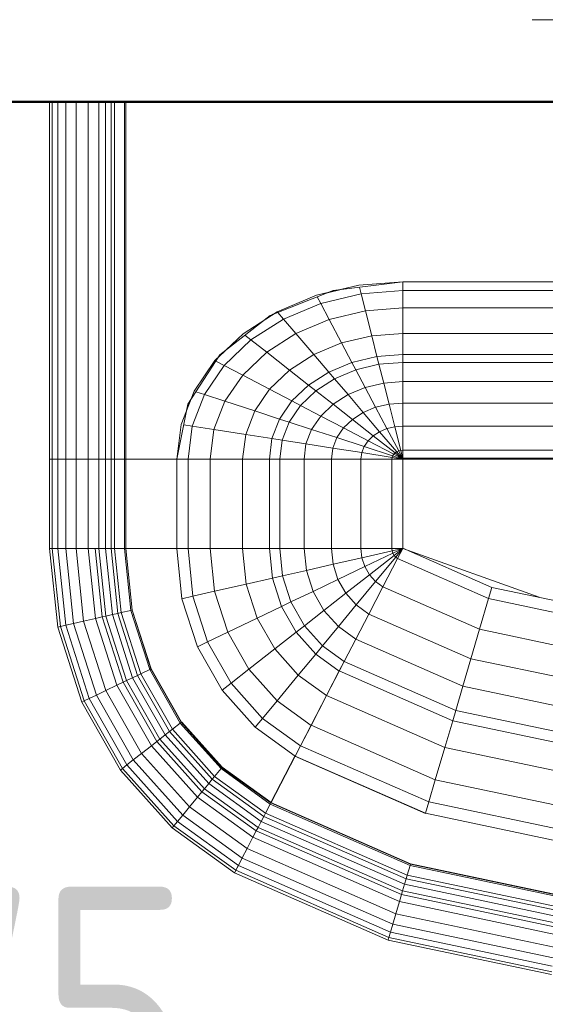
# Model space of a CAD drawing. Header units: millimetres. Extents: x -704 to 18014, y 1231 to 56345.
# Tile 13 of 60: x 7777 to 8046, y 42113 to 42618. Entities that reach past the tile are written whole.
import ezdxf

# ---------------------------------------------------------------- set-up
doc = ezdxf.new("R2010")
doc.units = ezdxf.units.MM
doc.linetypes.add('ADSK_Осевая', pattern=[700, 500, -100, 0, -100])
for name, color, linetype, lineweight in [('A-____-____-DIMS', 211, 'Continuous', 9), ('A-____-____-DIMS-50', 211, 'Continuous', 9), ('A-WALL-____-MCUT', 113, 'Continuous', 50), ('A-WALL-____-OTLN', 113, 'Continuous', 20), ('M-EQPM-____-OTLN', 50, 'Continuous', 20), ('P-PIPE-____-CNTR', 3, 'ADSK_Осевая', 20)]:
    doc.layers.add(name, color=color, linetype=linetype, lineweight=lineweight)
doc.styles.add('GOST Common_1', font='GOST_Common.ttf', dxfattribs={"width": 0.9, "height": 125})
doc.dimstyles.new('ADSK_Основной_2_5_мм', dxfattribs={"dimscale": 304.8, "dimtxt": 0.412449, "dimasz": 0.328084, "dimexe": 0.246063, "dimexo": 0.000807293, "dimgap": 0.049213, "dimtad": 1, "dimdec": 0, "dimlfac": 304.8, "dimdsep": 46, "dimtxsty": 'GOST Common_1', "dimblk1": 'OBLIQUE', "dimblk2": 'OBLIQUE', "dimsah": 1, "dimcen": 0.09, "dimdle": 0.246063, "dimazin": 2, "dimtfac": 1, "dimtdec": 4, "dimtix": 1, "dimtmove": 0, "dimatfit": 3, "dimfxl": 1, "dimtvp": 1, "dimtolj": 1, "dimtzin": 0, "dimlwd": 20, "dimlwe": 20, "dimarcsym": 2})

# ---------------------------------------------------------------- blocks, each defined once
blk = doc.blocks.new('Прямая форма - 83 new-612000-В_Этаж 03_Канализация')
at = {"layer": 'A-WALL-____-MCUT', "color": 9}
blk.add_line((300, -200), (1750, -200), dxfattribs=at)
blk = doc.blocks.new('Прямая форма - SW - 005-612001-В_Этаж 03_Канализация')
blk.add_blockref('Прямая форма - 83 new-612000-В_Этаж 03_Канализация', (0, 0))
blk = doc.blocks.new('Прямая форма - 83 new-608916-В_Этаж 03_Канализация')
at = {"layer": 'M-EQPM-____-OTLN', "color": 253}
for p, q in [((-299.99, 0), (-299.99, -183.27)), ((-291.73, 0), (-291.73, -183.27)), ((-271.3, 0), (-271.3, -183.27)), ((-268.48, 0), (-268.48, -183.27)), ((-266.64, 0), (-266.64, -183.27)), ((-261.6, 0), (-261.6, -183.27)), ((-260.87, -183.24), (-260.87, 0)), ((-298.6, 0), (-298.6, -183.27)), ((-295.82, 0), (-295.82, -183.27)), ((-286.45, 0), (-286.45, -183.27)), ((-280.15, 0), (-280.15, -183.27)), ((-274.68, 0), (-274.68, -183.27)), ((-260.84, 0), (-260.84, -183.27)), ((-163.2, -99.24), (-141.45, -94.07)), ((-118.83, -92.28), (-154.66, -96.74)), ((-141.45, -94.07), (-118.83, -92.32)), ((-141.2, -95.06), (-140.32, -98.51)), ((-21.4, -92.28), (-118.83, -92.28)), ((-118.83, -92.32), (-21.39, -92.32)), ((-118.83, -96.84), (-118.83, -92.32)), ((-118.83, -92.32), (-118.83, -96.84)), ((-154.66, -96.74), (-186.98, -109.66)), ((-183.25, -107.65), (-163.2, -99.24)), ((-162.8, -99.99), (-160.99, -103.42)), ((-140.32, -98.51), (-160.99, -103.42)), ((-150.5, -96.22), (-157.58, -97.91)), ((-118.83, -96.84), (-140.32, -98.51)), ((-140.32, -98.51), (-138.11, -107.25)), ((-21.06, -96.84), (-118.83, -96.84)), ((-118.83, -105.76), (-118.83, -96.84)), ((-118.83, -96.84), (-118.83, -105.76)), ((-160.99, -103.42), (-180.04, -111.41)), ((-160.99, -103.42), (-156.64, -111.66)), ((-118.83, -105.76), (-138.11, -107.25)), ((-18.71, -105.76), (-118.83, -105.76)), ((-118.83, -118.79), (-118.83, -105.76)), ((-118.83, -105.76), (-118.83, -118.79)), ((-186.98, -109.66), (-212.64, -129.78)), ((-200.82, -118.96), (-183.25, -107.65)), ((-185.36, -109.01), (-189.8, -111.86)), ((-182.92, -108.03), (-180.04, -111.41)), ((-138.11, -107.25), (-156.64, -111.66)), ((-138.11, -107.25), (-134.86, -120.03)), ((-180.04, -111.41), (-196.74, -122.16)), ((-180.04, -111.41), (-173.73, -118.82)), ((-156.64, -111.66), (-173.73, -118.82)), ((-156.64, -111.66), (-150.29, -123.7)), ((-215.24, -132.74), (-200.82, -118.96)), ((-199.83, -119.73), (-196.74, -122.16)), ((-173.73, -118.82), (-188.7, -128.46)), ((-173.73, -118.82), (-164.5, -129.66)), ((-134.86, -120.03), (-150.29, -123.7)), ((-118.83, -118.79), (-134.86, -120.03)), ((-134.86, -120.03), (-132.18, -130.59)), ((-16.37, -118.79), (-118.83, -118.79)), ((-118.83, -129.56), (-118.83, -118.79)), ((-118.83, -118.79), (-118.83, -129.56)), ((-196.74, -122.16), (-210.44, -135.26)), ((-196.74, -122.16), (-188.7, -128.46)), ((-150.29, -123.7), (-164.5, -129.66)), ((-150.29, -123.7), (-145.03, -133.65)), ((-212.64, -129.78), (-229.11, -155.13)), ((-209.86, -127.6), (-213.45, -131.03)), ((-188.7, -128.46), (-200.99, -140.21)), ((-188.7, -128.46), (-176.96, -137.68)), ((-164.5, -129.66), (-176.96, -137.68)), ((-164.5, -129.66), (-156.87, -138.61)), ((-132.18, -130.59), (-145.03, -133.65)), ((-118.83, -129.56), (-132.18, -130.59)), ((-132.18, -130.59), (-131.15, -134.66)), ((-15, -129.56), (-118.83, -129.56)), ((-118.83, -133.71), (-118.83, -129.56)), ((-118.83, -129.56), (-118.83, -133.71)), ((-225.96, -148.47), (-215.24, -132.74)), ((-210.44, -135.26), (-220.62, -150.2)), ((-214.73, -133.01), (-210.44, -135.26)), ((-210.44, -135.26), (-200.99, -140.21)), ((-145.03, -133.65), (-156.87, -138.61)), ((-145.03, -133.65), (-143.01, -137.48)), ((-131.15, -134.66), (-143.01, -137.48)), ((-118.83, -133.71), (-131.15, -134.66)), ((-131.15, -134.66), (-128.72, -144.27)), ((-14.47, -133.71), (-118.83, -133.71)), ((-118.83, -143.5), (-118.83, -133.71)), ((-118.83, -133.71), (-118.83, -143.5)), ((-200.99, -140.21), (-210.13, -153.61)), ((-200.99, -140.21), (-187.18, -147.45)), ((-176.96, -137.68), (-187.18, -147.45)), ((-176.96, -137.68), (-167.24, -145.29)), ((-156.87, -138.61), (-167.24, -145.29)), ((-156.87, -138.61), (-153.93, -142.06)), ((-143.01, -137.48), (-153.93, -142.06)), ((-143.01, -137.48), (-138.23, -146.53)), ((-167.24, -145.29), (-175.76, -153.43)), ((-167.24, -145.29), (-163.51, -148.22)), ((-153.93, -142.06), (-163.51, -148.22)), ((-153.93, -142.06), (-146.99, -150.2)), ((-128.72, -144.27), (-138.23, -146.53)), ((-118.83, -143.5), (-128.72, -144.27)), ((-128.72, -144.27), (-125.98, -155.06)), ((-13.23, -143.5), (-118.83, -143.5)), ((-118.83, -154.51), (-118.83, -143.5)), ((-118.83, -143.5), (-118.83, -154.51)), ((-232.55, -165.53), (-225.96, -148.47)), ((-220.62, -150.2), (-226.89, -166.41)), ((-224.98, -148.78), (-220.62, -150.2)), ((-220.62, -150.2), (-210.13, -153.61)), ((-187.18, -147.45), (-194.78, -158.6)), ((-187.18, -147.45), (-175.76, -153.43)), ((-163.51, -148.22), (-171.37, -155.74)), ((-163.51, -148.22), (-154.68, -155.15)), ((-146.99, -150.2), (-154.68, -155.15)), ((-138.23, -146.53), (-146.99, -150.2)), ((-146.99, -150.2), (-139.2, -159.35)), ((-138.23, -146.53), (-132.86, -156.7)), ((-229.11, -155.13), (-234.78, -183.24)), ((-227.69, -152.95), (-229.73, -158.23)), ((-210.13, -153.61), (-215.75, -168.15)), ((-210.13, -153.61), (-194.78, -158.6)), ((-175.76, -153.43), (-182.09, -162.72)), ((-171.37, -155.74), (-177.21, -164.3)), ((-175.76, -153.43), (-171.37, -155.74)), ((-171.37, -155.74), (-160.98, -161.18)), ((-154.68, -155.15), (-160.98, -161.18)), ((-154.68, -155.15), (-144.76, -162.93)), ((-125.98, -155.06), (-132.86, -156.7)), ((-118.83, -154.51), (-125.98, -155.06)), ((-125.98, -155.06), (-123.03, -166.71)), ((-11.83, -154.51), (-118.83, -154.51)), ((-118.83, -166.38), (-118.83, -154.51)), ((-118.83, -154.51), (-118.83, -166.38)), ((-194.78, -158.6), (-199.45, -170.69)), ((-194.78, -158.6), (-182.09, -162.72)), ((-160.98, -161.18), (-165.67, -168.05)), ((-160.98, -161.18), (-149.32, -167.29)), ((-139.2, -159.35), (-144.76, -162.93)), ((-132.86, -156.7), (-139.2, -159.35)), ((-139.2, -159.35), (-130.79, -169.23)), ((-132.86, -156.7), (-127.07, -167.67)), ((-234.78, -183.27), (-232.55, -165.53)), ((-231.25, -165.73), (-226.89, -166.41)), ((-226.89, -166.41), (-229.01, -183.27)), ((-226.89, -166.41), (-215.75, -168.15)), ((-182.09, -162.72), (-185.98, -172.79)), ((-182.09, -162.72), (-177.21, -164.3)), ((-177.21, -164.3), (-180.8, -173.6)), ((-177.21, -164.3), (-165.67, -168.05)), ((-144.76, -162.93), (-149.32, -167.29)), ((-144.76, -162.93), (-134.05, -171.33)), ((-123.03, -166.71), (-127.07, -167.67)), ((-118.83, -166.38), (-123.03, -166.71)), ((-123.03, -166.71), (-119.94, -178.86)), ((-9.11, -166.38), (-118.83, -166.38)), ((-118.83, -178.78), (-118.83, -166.38)), ((-118.83, -166.38), (-118.83, -178.78)), ((-215.75, -168.15), (-217.65, -183.27)), ((-215.75, -168.15), (-199.45, -170.69)), ((-199.45, -170.69), (-201.03, -183.27)), ((-199.45, -170.69), (-185.98, -172.79)), ((-165.67, -168.05), (-168.55, -175.51)), ((-165.67, -168.05), (-152.71, -172.26)), ((-149.32, -167.29), (-152.71, -172.26)), ((-149.32, -167.29), (-136.73, -173.89)), ((-134.05, -171.33), (-136.73, -173.89)), ((-130.79, -169.23), (-134.05, -171.33)), ((-134.05, -171.33), (-122.88, -180.09)), ((-127.07, -167.67), (-130.79, -169.23)), ((-130.79, -169.23), (-122.01, -179.53)), ((-127.07, -167.67), (-121.02, -179.12)), ((-185.98, -172.79), (-187.3, -183.27)), ((-185.98, -172.79), (-180.8, -173.6)), ((-180.8, -173.6), (-182.02, -183.27)), ((-180.8, -173.6), (-168.55, -175.51)), ((-168.55, -175.51), (-169.53, -183.27)), ((-168.55, -175.51), (-154.8, -177.66)), ((-152.71, -172.26), (-154.8, -177.66)), ((-152.71, -172.26), (-138.72, -176.81)), ((-138.72, -176.81), (-139.94, -179.98)), ((-136.73, -173.89), (-138.72, -176.81)), ((-138.72, -176.81), (-124.12, -181.55)), ((-136.73, -173.89), (-123.59, -180.77)), ((-154.8, -177.66), (-155.5, -183.27)), ((-154.8, -177.66), (-139.94, -179.98)), ((-139.94, -179.98), (-140.36, -183.27)), ((-139.94, -179.98), (-124.45, -182.4)), ((-124.12, -181.55), (-124.45, -182.4)), ((-123.59, -180.77), (-124.12, -181.55)), ((-124.12, -181.55), (-118.83, -183.27)), ((-122.88, -180.09), (-123.59, -180.77)), ((-123.59, -180.77), (-118.83, -183.27)), ((-122.01, -179.53), (-122.88, -180.09)), ((-122.88, -180.09), (-118.83, -183.27)), ((-121.02, -179.12), (-122.01, -179.53)), ((-122.01, -179.53), (-118.83, -183.27)), ((-119.94, -178.86), (-121.02, -179.12)), ((-121.02, -179.12), (-118.83, -183.27)), ((-118.83, -178.78), (-119.94, -178.86)), ((-119.94, -178.86), (-118.83, -183.27)), ((118.83, -178.78), (-118.83, -178.78)), ((-118.83, -182.73), (-118.83, -178.78)), ((-118.83, -178.78), (-118.83, -182.73)), ((-298.6, -183.27), (-299.99, -183.27)), ((-299.99, -183.27), (-299.99, -229.09)), ((-299.99, -183.27), (-298.6, -183.27)), ((-295.82, -183.27), (-298.6, -183.27)), ((-298.6, -183.27), (-298.6, -229.09)), ((-298.6, -183.27), (-295.82, -183.27)), ((-291.73, -183.27), (-295.82, -183.27)), ((-295.82, -183.27), (-295.82, -229.09)), ((-295.82, -183.27), (-291.73, -183.27)), ((-286.45, -183.27), (-291.73, -183.27)), ((-291.73, -183.27), (-291.73, -229.09)), ((-291.73, -183.27), (-286.45, -183.27)), ((-280.15, -183.27), (-286.45, -183.27)), ((-286.45, -183.27), (-286.45, -229.09)), ((-286.45, -183.27), (-280.15, -183.27)), ((-276.59, -183.27), (-280.15, -183.27)), ((-280.15, -183.27), (-280.15, -229.09)), ((-280.15, -183.27), (-276.59, -183.27)), ((-274.68, -183.27), (-276.59, -183.27)), ((-276.59, -183.27), (-274.68, -183.27)), ((-271.3, -183.27), (-274.68, -183.27)), ((-274.68, -183.27), (-274.68, -229.09)), ((-274.68, -183.27), (-271.3, -183.27)), ((-268.48, -183.27), (-271.3, -183.27)), ((-271.3, -183.27), (-271.3, -229.09)), ((-271.3, -183.27), (-268.48, -183.27)), ((-266.64, -183.27), (-268.48, -183.27)), ((-268.48, -183.27), (-268.48, -229.09)), ((-268.48, -183.27), (-266.64, -183.27)), ((-261.6, -183.27), (-266.64, -183.27)), ((-266.64, -183.27), (-266.64, -229.09)), ((-266.64, -183.27), (-261.6, -183.27)), ((-260.87, -183.27), (-261.6, -183.27)), ((-261.6, -183.27), (-261.6, -229.09)), ((-261.6, -183.27), (-260.87, -183.27)), ((-234.78, -183.24), (-260.84, -183.24)), ((-260.84, -183.27), (-260.84, -229.09)), ((-260.84, -183.27), (-234.78, -183.27)), ((-234.78, -183.27), (-234.78, -229.09)), ((-234.78, -183.27), (-229.01, -183.27)), ((-229.01, -183.27), (-234.78, -183.27)), ((-229.01, -183.27), (-229.01, -229.09)), ((-229.01, -183.27), (-217.65, -183.27)), ((-217.65, -183.27), (-229.01, -183.27)), ((-217.65, -183.27), (-217.65, -229.09)), ((-217.65, -183.27), (-201.03, -183.27)), ((-201.03, -183.27), (-217.65, -183.27)), ((-201.03, -183.27), (-201.03, -229.09)), ((-201.03, -183.27), (-187.3, -183.27)), ((-187.3, -183.27), (-201.03, -183.27)), ((-187.3, -183.27), (-187.3, -229.09)), ((-187.3, -183.27), (-182.02, -183.27)), ((-182.02, -183.27), (-187.3, -183.27)), ((-182.02, -183.27), (-182.02, -229.09)), ((-182.02, -183.27), (-169.53, -183.27)), ((-169.53, -183.27), (-182.02, -183.27)), ((-169.53, -183.27), (-169.53, -229.09)), ((-169.53, -183.27), (-155.5, -183.27)), ((-155.5, -183.27), (-169.53, -183.27)), ((-155.5, -183.27), (-155.5, -229.09)), ((-155.5, -183.27), (-140.36, -183.27)), ((-140.36, -183.27), (-155.5, -183.27)), ((-140.36, -183.27), (-140.36, -229.09)), ((-140.36, -183.27), (-124.56, -183.27)), ((-124.56, -183.27), (-140.36, -183.27)), ((-124.45, -182.4), (-124.56, -183.27)), ((-124.56, -183.27), (-124.56, -229.09)), ((-124.56, -183.27), (-118.83, -183.27)), ((-118.83, -183.27), (-124.56, -183.27)), ((-124.45, -182.4), (-118.83, -183.27)), ((-118.83, -182.73), (-5.2, -182.73)), ((-118.83, -183.27), (-118.83, -229.07)), ((-7.32, -183.27), (-118.83, -183.27)), ((-118.83, -229.07), (-118.83, -183.27)), ((-298.6, -229.09), (-299.99, -229.09)), ((-299.99, -229.09), (-295.83, -269.46)), ((-299.99, -229.09), (-298.6, -229.09)), ((-299.99, -229.09), (-295.83, -269.46)), ((-295.82, -229.09), (-298.6, -229.09)), ((-298.6, -229.09), (-294.47, -269.15)), ((-298.6, -229.09), (-295.82, -229.09)), ((-298.6, -229.09), (-294.47, -269.15)), ((-291.73, -229.09), (-295.82, -229.09)), ((-295.82, -229.09), (-291.75, -268.53)), ((-295.82, -229.09), (-291.73, -229.09)), ((-295.82, -229.09), (-291.75, -268.53)), ((-286.45, -229.09), (-291.73, -229.09)), ((-291.73, -229.09), (-287.76, -267.61)), ((-291.73, -229.09), (-286.45, -229.09)), ((-291.73, -229.09), (-287.76, -267.61)), ((-280.15, -229.09), (-286.45, -229.09)), ((-286.45, -229.09), (-282.6, -266.44)), ((-286.45, -229.09), (-280.15, -229.09)), ((-286.45, -229.09), (-282.6, -266.44)), ((-276.59, -229.09), (-280.15, -229.09)), ((-280.15, -229.09), (-276.45, -265.04)), ((-280.15, -229.09), (-276.59, -229.09)), ((-280.15, -229.09), (-276.45, -265.04)), ((-274.68, -229.09), (-276.59, -229.09)), ((-276.59, -229.09), (-272.96, -264.24)), ((-276.59, -229.09), (-274.68, -229.09)), ((-276.59, -229.09), (-272.96, -264.24)), ((-271.3, -229.09), (-274.68, -229.09)), ((-274.68, -229.09), (-271.1, -263.82)), ((-274.68, -229.09), (-271.3, -229.09)), ((-274.68, -229.09), (-271.1, -263.82)), ((-268.48, -229.09), (-271.3, -229.09)), ((-271.3, -229.09), (-267.8, -263.06)), ((-271.3, -229.09), (-268.48, -229.09)), ((-271.3, -229.09), (-267.8, -263.06)), ((-266.64, -229.09), (-268.48, -229.09)), ((-268.48, -229.09), (-265.04, -262.43)), ((-268.48, -229.09), (-266.64, -229.09)), ((-268.48, -229.09), (-265.04, -262.43)), ((-261.6, -229.09), (-266.64, -229.09)), ((-266.64, -229.09), (-263.25, -262.03)), ((-266.64, -229.09), (-261.6, -229.09)), ((-266.64, -229.09), (-263.25, -262.03)), ((-261.6, -229.09), (-258.32, -260.9)), ((-261.6, -229.09), (-260.97, -229.09)), ((-261.6, -229.09), (-258.32, -260.9)), ((-260.97, -229.09), (-257.71, -260.76)), ((-260.97, -229.09), (-260.84, -229.09)), ((-260.97, -229.09), (-257.71, -260.76)), ((-234.78, -229.09), (-260.84, -229.09)), ((-260.71, -229.09), (-260.84, -229.09)), ((-257.58, -260.73), (-260.84, -229.09)), ((-260.84, -229.09), (-257.58, -260.73)), ((-234.91, -229.09), (-260.71, -229.09)), ((-234.91, -229.09), (-234.78, -229.09)), ((-229.01, -229.09), (-234.78, -229.09)), ((-234.78, -229.09), (-229.01, -229.09)), ((-234.78, -229.09), (-232.12, -254.93)), ((-232.12, -254.93), (-234.78, -229.09)), ((-217.65, -229.09), (-229.01, -229.09)), ((-229.01, -229.09), (-226.48, -253.64)), ((-229.01, -229.09), (-217.65, -229.09)), ((-229.01, -229.09), (-226.48, -253.64)), ((-201.03, -229.09), (-217.65, -229.09)), ((-217.65, -229.09), (-215.38, -251.11)), ((-217.65, -229.09), (-201.03, -229.09)), ((-217.65, -229.09), (-215.38, -251.11)), ((-187.3, -229.09), (-201.03, -229.09)), ((-201.03, -229.09), (-199.15, -247.41)), ((-201.03, -229.09), (-187.3, -229.09)), ((-201.03, -229.09), (-199.15, -247.41)), ((-182.02, -229.09), (-187.3, -229.09)), ((-187.3, -229.09), (-185.73, -244.35)), ((-187.3, -229.09), (-182.02, -229.09)), ((-187.3, -229.09), (-185.73, -244.35)), ((-169.53, -229.09), (-182.02, -229.09)), ((-182.02, -229.09), (-180.56, -243.17)), ((-182.02, -229.09), (-169.53, -229.09)), ((-182.02, -229.09), (-180.56, -243.17)), ((-155.5, -229.09), (-169.53, -229.09)), ((-169.53, -229.09), (-168.36, -240.39)), ((-169.53, -229.09), (-155.5, -229.09)), ((-169.53, -229.09), (-168.36, -240.39)), ((-140.36, -229.09), (-155.5, -229.09)), ((-155.5, -229.09), (-154.66, -237.26)), ((-155.5, -229.09), (-140.36, -229.09)), ((-155.5, -229.09), (-154.66, -237.26)), ((-124.56, -229.09), (-140.36, -229.09)), ((-140.36, -229.09), (-139.86, -233.89)), ((-140.36, -229.09), (-124.56, -229.09)), ((-140.36, -229.09), (-139.86, -233.89)), ((-139.86, -233.89), (-124.43, -230.37)), ((-139.86, -233.89), (-124.43, -230.37)), ((-138.4, -238.46), (-124.04, -231.59)), ((-138.4, -238.46), (-124.04, -231.59)), ((-118.83, -229.09), (-124.56, -229.09)), ((-118.83, -229.09), (-124.56, -229.09)), ((-124.56, -229.09), (-124.43, -230.37)), ((-124.56, -229.09), (-124.43, -230.37)), ((-118.83, -229.09), (-124.43, -230.37)), ((-118.83, -229.09), (-124.43, -230.37)), ((-124.43, -230.37), (-124.04, -231.59)), ((-124.43, -230.37), (-124.04, -231.59)), ((-118.83, -229.09), (-124.04, -231.59)), ((-118.83, -229.09), (-124.04, -231.59)), ((-124.04, -231.59), (-123.41, -232.69)), ((-124.04, -231.59), (-123.41, -232.69)), ((-118.83, -229.09), (-123.41, -232.69)), ((-118.83, -229.09), (-123.41, -232.69)), ((-118.83, -229.09), (-122.57, -233.63)), ((-118.83, -229.09), (-122.57, -233.63)), ((-121.57, -234.34), (-118.85, -229.09)), ((-118.83, -229.09), (-121.56, -234.36)), ((-118.83, -229.07), (-73.23, -249.09)), ((-49.02, -254.19), (-118.83, -229.09)), ((-168.36, -240.39), (-154.66, -237.26)), ((-168.36, -240.39), (-154.66, -237.26)), ((-154.66, -237.26), (-139.86, -233.89)), ((-154.66, -237.26), (-139.86, -233.89)), ((-154.66, -237.26), (-152.17, -245.06)), ((-154.66, -237.26), (-152.17, -245.06)), ((-139.86, -233.89), (-138.4, -238.46)), ((-139.86, -233.89), (-138.4, -238.46)), ((-136.04, -242.61), (-123.41, -232.69)), ((-136.04, -242.61), (-123.41, -232.69)), ((-132.89, -246.14), (-122.57, -233.63)), ((-132.89, -246.14), (-122.57, -233.63)), ((-129.1, -248.85), (-121.57, -234.34)), ((-129.09, -248.88), (-121.56, -234.36)), ((-123.41, -232.69), (-122.57, -233.63)), ((-123.41, -232.69), (-122.57, -233.63)), ((-122.57, -233.63), (-121.56, -234.36)), ((-122.57, -233.63), (-121.56, -234.36)), ((-121.57, -234.34), (-74.91, -254.82)), ((-121.57, -234.34), (-74.91, -254.82)), ((-180.56, -243.17), (-168.36, -240.39)), ((-180.56, -243.17), (-168.36, -240.39)), ((-168.36, -240.39), (-164.92, -251.17)), ((-168.36, -240.39), (-164.92, -251.17)), ((-152.17, -245.06), (-138.4, -238.46)), ((-152.17, -245.06), (-138.4, -238.46)), ((-138.4, -238.46), (-136.04, -242.61)), ((-138.4, -238.46), (-136.04, -242.61)), ((-215.38, -251.11), (-199.15, -247.41)), ((-215.38, -251.11), (-199.15, -247.41)), ((-199.15, -247.41), (-185.73, -244.35)), ((-199.15, -247.41), (-185.73, -244.35)), ((-199.15, -247.41), (-193.57, -264.88)), ((-199.15, -247.41), (-193.57, -264.88)), ((-185.73, -244.35), (-180.56, -243.17)), ((-185.73, -244.35), (-180.56, -243.17)), ((-185.73, -244.35), (-181.08, -258.9)), ((-185.73, -244.35), (-181.08, -258.9)), ((-180.56, -243.17), (-176.28, -256.6)), ((-180.56, -243.17), (-176.28, -256.6)), ((-164.92, -251.17), (-152.17, -245.06)), ((-164.92, -251.17), (-152.17, -245.06)), ((-152.17, -245.06), (-148.15, -252.12)), ((-152.17, -245.06), (-148.15, -252.12)), ((-148.15, -252.12), (-136.04, -242.61)), ((-148.15, -252.12), (-136.04, -242.61)), ((-142.78, -258.12), (-132.89, -246.14)), ((-142.78, -258.12), (-132.89, -246.14)), ((-136.04, -242.61), (-132.89, -246.14)), ((-136.04, -242.61), (-132.89, -246.14)), ((-132.89, -246.14), (-129.09, -248.88)), ((-132.89, -246.14), (-129.09, -248.88)), ((-226.48, -253.64), (-215.38, -251.11)), ((-226.48, -253.64), (-215.38, -251.11)), ((-215.38, -251.11), (-208.67, -272.12)), ((-215.38, -251.11), (-208.67, -272.12)), ((-176.28, -256.6), (-164.92, -251.17)), ((-176.28, -256.6), (-164.92, -251.17)), ((-164.92, -251.17), (-159.36, -260.93)), ((-164.92, -251.17), (-159.36, -260.93)), ((-159.36, -260.93), (-148.15, -252.12)), ((-159.36, -260.93), (-148.15, -252.12)), ((-148.15, -252.12), (-142.78, -258.12)), ((-148.15, -252.12), (-142.78, -258.12)), ((-136.32, -262.77), (-129.1, -248.85)), ((-136.31, -262.79), (-129.09, -248.88)), ((-129.1, -248.85), (-79.55, -270.61)), ((-129.1, -248.85), (-79.55, -270.61)), ((-74.91, -254.82), (-73.23, -249.09)), ((-74.91, -254.82), (-73.23, -249.09)), ((-73.23, -249.09), (-24.73, -259.3)), ((-232.12, -254.93), (-226.48, -253.64)), ((-232.12, -254.93), (-226.48, -253.64)), ((-232.12, -254.93), (-224.25, -279.58)), ((-224.25, -279.58), (-232.12, -254.93)), ((-226.48, -253.64), (-219, -277.06)), ((-226.48, -253.64), (-219, -277.06)), ((-181.08, -258.9), (-176.28, -256.6)), ((-181.08, -258.9), (-176.28, -256.6)), ((-176.28, -256.6), (-169.35, -268.77)), ((-176.28, -256.6), (-169.35, -268.77)), ((-79.55, -270.61), (-74.91, -254.82)), ((-79.55, -270.61), (-74.91, -254.82)), ((-74.91, -254.82), (-25.3, -265.27)), ((-74.91, -254.82), (-25.3, -265.27)), ((-267.8, -263.06), (-265.04, -262.43)), ((-267.8, -263.06), (-265.04, -262.43)), ((-265.04, -262.43), (-263.25, -262.03)), ((-265.04, -262.43), (-263.25, -262.03)), ((-265.04, -262.43), (-254.88, -294.24)), ((-265.04, -262.43), (-254.88, -294.24)), ((-263.25, -262.03), (-258.32, -260.9)), ((-263.25, -262.03), (-258.32, -260.9)), ((-263.25, -262.03), (-253.22, -293.45)), ((-263.25, -262.03), (-253.22, -293.45)), ((-258.32, -260.9), (-257.71, -260.76)), ((-258.32, -260.9), (-257.71, -260.76)), ((-258.32, -260.9), (-248.63, -291.25)), ((-258.32, -260.9), (-248.63, -291.25)), ((-257.71, -260.76), (-257.58, -260.73)), ((-257.71, -260.76), (-257.58, -260.73)), ((-257.71, -260.76), (-248.06, -290.98)), ((-257.71, -260.76), (-248.06, -290.98)), ((-247.94, -290.92), (-257.58, -260.73)), ((-257.58, -260.73), (-247.94, -290.92)), ((-193.57, -264.88), (-181.08, -258.9)), ((-193.57, -264.88), (-181.08, -258.9)), ((-181.08, -258.9), (-173.57, -272.09)), ((-181.08, -258.9), (-173.57, -272.09)), ((-169.35, -268.77), (-159.36, -260.93)), ((-169.35, -268.77), (-159.36, -260.93)), ((-159.36, -260.93), (-151.94, -269.23)), ((-159.36, -260.93), (-151.94, -269.23)), ((-151.94, -269.23), (-142.78, -258.12)), ((-151.94, -269.23), (-142.78, -258.12)), ((-142.78, -258.12), (-136.31, -262.79)), ((-142.78, -258.12), (-136.31, -262.79)), ((-291.75, -268.53), (-287.76, -267.61)), ((-291.75, -268.53), (-287.76, -267.61)), ((-287.76, -267.61), (-282.6, -266.44)), ((-287.76, -267.61), (-282.6, -266.44)), ((-287.76, -267.61), (-276.02, -304.37)), ((-287.76, -267.61), (-276.02, -304.37)), ((-282.6, -266.44), (-276.45, -265.04)), ((-282.6, -266.44), (-276.45, -265.04)), ((-282.6, -266.44), (-271.23, -302.07)), ((-282.6, -266.44), (-271.23, -302.07)), ((-276.45, -265.04), (-272.96, -264.24)), ((-276.45, -265.04), (-272.96, -264.24)), ((-276.45, -265.04), (-265.5, -299.33)), ((-276.45, -265.04), (-265.5, -299.33)), ((-272.96, -264.24), (-271.1, -263.82)), ((-272.96, -264.24), (-271.1, -263.82)), ((-272.96, -264.24), (-262.26, -297.78)), ((-272.96, -264.24), (-262.26, -297.78)), ((-271.1, -263.82), (-267.8, -263.06)), ((-271.1, -263.82), (-267.8, -263.06)), ((-271.1, -263.82), (-260.52, -296.94)), ((-271.1, -263.82), (-260.52, -296.94)), ((-267.8, -263.06), (-257.45, -295.47)), ((-267.8, -263.06), (-257.45, -295.47)), ((-208.67, -272.12), (-193.57, -264.88)), ((-208.67, -272.12), (-193.57, -264.88)), ((-193.57, -264.88), (-184.55, -280.71)), ((-193.57, -264.88), (-184.55, -280.71)), ((-143.01, -275.66), (-136.32, -262.77)), ((-143, -275.69), (-136.31, -262.79)), ((-136.32, -262.77), (-84, -285.74)), ((-136.32, -262.77), (-84, -285.74)), ((-295.83, -269.46), (-294.47, -269.15)), ((-295.83, -269.46), (-294.47, -269.15)), ((-295.83, -269.46), (-283.54, -307.97)), ((-295.83, -269.46), (-283.54, -307.97)), ((-294.47, -269.15), (-291.75, -268.53)), ((-294.47, -269.15), (-291.75, -268.53)), ((-294.47, -269.15), (-282.27, -307.36)), ((-294.47, -269.15), (-282.27, -307.36)), ((-291.75, -268.53), (-279.74, -306.15)), ((-291.75, -268.53), (-279.74, -306.15)), ((-219, -277.06), (-208.67, -272.12)), ((-219, -277.06), (-208.67, -272.12)), ((-208.67, -272.12), (-197.84, -291.15)), ((-208.67, -272.12), (-197.84, -291.15)), ((-184.55, -280.71), (-173.57, -272.09)), ((-184.55, -280.71), (-173.57, -272.09)), ((-173.57, -272.09), (-169.35, -268.77)), ((-173.57, -272.09), (-169.35, -268.77)), ((-173.57, -272.09), (-163.55, -283.3)), ((-173.57, -272.09), (-163.55, -283.3)), ((-169.35, -268.77), (-160.1, -279.12)), ((-169.35, -268.77), (-160.1, -279.12)), ((-160.1, -279.12), (-151.94, -269.23)), ((-160.1, -279.12), (-151.94, -269.23)), ((-151.94, -269.23), (-143, -275.69)), ((-151.94, -269.23), (-143, -275.69)), ((-84, -285.74), (-79.55, -270.61)), ((-84, -285.74), (-79.55, -270.61)), ((-79.55, -270.61), (-26.87, -281.7)), ((-79.55, -270.61), (-26.87, -281.7)), ((-224.25, -279.58), (-219, -277.06)), ((-224.25, -279.58), (-219, -277.06)), ((-219, -277.06), (-206.92, -298.28)), ((-219, -277.06), (-206.92, -298.28)), ((-148.97, -287.14), (-143.01, -275.66)), ((-148.95, -287.16), (-143, -275.69)), ((-143.01, -275.66), (-88.12, -299.76)), ((-143.01, -275.66), (-88.12, -299.76)), ((-224.25, -279.58), (-211.54, -301.9)), ((-211.54, -301.9), (-224.25, -279.58)), ((-197.84, -291.15), (-184.55, -280.71)), ((-197.84, -291.15), (-184.55, -280.71)), ((-184.55, -280.71), (-172.52, -294.17)), ((-184.55, -280.71), (-172.52, -294.17)), ((-163.55, -283.3), (-160.1, -279.12)), ((-163.55, -283.3), (-160.1, -279.12)), ((-160.1, -279.12), (-148.95, -287.16)), ((-160.1, -279.12), (-148.95, -287.16)), ((-172.52, -294.17), (-163.55, -283.3)), ((-172.52, -294.17), (-163.55, -283.3)), ((-163.55, -283.3), (-151.47, -292.02)), ((-163.55, -283.3), (-151.47, -292.02)), ((-151.49, -291.99), (-148.97, -287.14)), ((-151.47, -292.02), (-148.95, -287.16)), ((-148.97, -287.14), (-91.79, -312.24)), ((-148.97, -287.14), (-91.79, -312.24)), ((-88.12, -299.76), (-84, -285.74)), ((-88.12, -299.76), (-84, -285.74)), ((-84, -285.74), (-28.37, -297.46)), ((-84, -285.74), (-28.37, -297.46)), ((-253.22, -293.45), (-248.63, -291.25)), ((-253.22, -293.45), (-248.63, -291.25)), ((-248.63, -291.25), (-248.06, -290.98)), ((-248.63, -291.25), (-248.06, -290.98)), ((-248.63, -291.25), (-232.98, -318.74)), ((-248.63, -291.25), (-232.98, -318.74)), ((-248.06, -290.98), (-247.94, -290.92)), ((-248.06, -290.98), (-247.94, -290.92)), ((-248.06, -290.98), (-232.48, -318.35)), ((-248.06, -290.98), (-232.48, -318.35)), ((-247.94, -290.92), (-232.37, -318.27)), ((-247.94, -290.92), (-232.37, -318.27)), ((-206.92, -298.28), (-197.84, -291.15)), ((-206.92, -298.28), (-197.84, -291.15)), ((-197.84, -291.15), (-183.37, -307.32)), ((-197.84, -291.15), (-183.37, -307.32)), ((-158.03, -304.61), (-151.49, -291.99)), ((-158.02, -304.64), (-151.47, -292.02)), ((-151.49, -291.99), (-93.35, -317.52)), ((-151.49, -291.99), (-93.35, -317.52)), ((-265.5, -299.33), (-262.26, -297.78)), ((-265.5, -299.33), (-262.26, -297.78)), ((-262.26, -297.78), (-260.52, -296.94)), ((-262.26, -297.78), (-260.52, -296.94)), ((-262.26, -297.78), (-244.96, -328.16)), ((-262.26, -297.78), (-244.96, -328.16)), ((-260.52, -296.94), (-257.45, -295.47)), ((-260.52, -296.94), (-257.45, -295.47)), ((-260.52, -296.94), (-243.43, -326.96)), ((-260.52, -296.94), (-243.43, -326.96)), ((-257.45, -295.47), (-254.88, -294.24)), ((-257.45, -295.47), (-254.88, -294.24)), ((-257.45, -295.47), (-240.73, -324.84)), ((-257.45, -295.47), (-240.73, -324.84)), ((-254.88, -294.24), (-253.22, -293.45)), ((-254.88, -294.24), (-253.22, -293.45)), ((-254.88, -294.24), (-238.47, -323.06)), ((-254.88, -294.24), (-238.47, -323.06)), ((-253.22, -293.45), (-237.01, -321.91)), ((-253.22, -293.45), (-237.01, -321.91)), ((-183.37, -307.32), (-172.52, -294.17)), ((-183.37, -307.32), (-172.52, -294.17)), ((-172.52, -294.17), (-158.02, -304.64)), ((-172.52, -294.17), (-158.02, -304.64)), ((-276.02, -304.37), (-271.23, -302.07)), ((-276.02, -304.37), (-271.23, -302.07)), ((-271.23, -302.07), (-265.5, -299.33)), ((-271.23, -302.07), (-265.5, -299.33)), ((-271.23, -302.07), (-252.85, -334.35)), ((-271.23, -302.07), (-252.85, -334.35)), ((-265.5, -299.33), (-247.81, -330.39)), ((-265.5, -299.33), (-247.81, -330.39)), ((-211.54, -301.9), (-206.92, -298.28)), ((-211.54, -301.9), (-206.92, -298.28)), ((-211.54, -301.9), (-194.56, -320.89)), ((-194.56, -320.89), (-211.54, -301.9)), ((-206.92, -298.28), (-190.79, -316.32)), ((-206.92, -298.28), (-190.79, -316.32)), ((-91.79, -312.24), (-88.12, -299.76)), ((-91.79, -312.24), (-88.12, -299.76)), ((-88.12, -299.76), (-29.77, -312.05)), ((-88.12, -299.76), (-29.77, -312.05)), ((-283.54, -307.97), (-282.27, -307.36)), ((-283.54, -307.97), (-282.27, -307.36)), ((-283.54, -307.97), (-263.67, -342.85)), ((-283.54, -307.97), (-263.67, -342.85)), ((-282.27, -307.36), (-279.74, -306.15)), ((-282.27, -307.36), (-279.74, -306.15)), ((-282.27, -307.36), (-262.56, -341.98)), ((-282.27, -307.36), (-262.56, -341.98)), ((-279.74, -306.15), (-276.02, -304.37)), ((-279.74, -306.15), (-276.02, -304.37)), ((-279.74, -306.15), (-260.34, -340.23)), ((-279.74, -306.15), (-260.34, -340.23)), ((-276.02, -304.37), (-257.07, -337.66)), ((-276.02, -304.37), (-257.07, -337.66)), ((-190.79, -316.32), (-183.37, -307.32)), ((-190.79, -316.32), (-183.37, -307.32)), ((-183.37, -307.32), (-165.94, -319.91)), ((-183.37, -307.32), (-165.94, -319.91)), ((-165.95, -319.88), (-158.03, -304.61)), ((-165.94, -319.91), (-158.02, -304.64)), ((-158.03, -304.61), (-97.38, -331.24)), ((-158.03, -304.61), (-97.38, -331.24)), ((-93.35, -317.52), (-91.79, -312.24)), ((-93.35, -317.52), (-91.79, -312.24)), ((-91.79, -312.24), (-31, -325.04)), ((-91.79, -312.24), (-31, -325.04)), ((-232.48, -318.35), (-232.37, -318.27)), ((-232.48, -318.35), (-232.37, -318.27)), ((-232.27, -318.19), (-232.37, -318.27)), ((-232.37, -318.27), (-232.27, -318.19)), ((-232.37, -318.27), (-211.59, -341.52)), ((-232.37, -318.27), (-211.59, -341.52)), ((-211.5, -341.42), (-232.27, -318.19)), ((-232.27, -318.19), (-211.5, -341.42)), ((-194.56, -320.89), (-190.79, -316.32)), ((-194.56, -320.89), (-190.79, -316.32)), ((-190.79, -316.32), (-171.36, -330.35)), ((-190.79, -316.32), (-171.36, -330.35)), ((-97.38, -331.24), (-93.35, -317.52)), ((-97.38, -331.24), (-93.35, -317.52)), ((-93.35, -317.52), (-31.53, -330.54)), ((-93.35, -317.52), (-31.53, -330.54)), ((-240.73, -324.84), (-238.47, -323.06)), ((-240.73, -324.84), (-238.47, -323.06)), ((-238.47, -323.06), (-237.01, -321.91)), ((-238.47, -323.06), (-237.01, -321.91)), ((-238.47, -323.06), (-216.57, -347.56)), ((-238.47, -323.06), (-216.57, -347.56)), ((-237.01, -321.91), (-232.98, -318.74)), ((-237.01, -321.91), (-232.98, -318.74)), ((-237.01, -321.91), (-215.37, -346.11)), ((-237.01, -321.91), (-215.37, -346.11)), ((-232.98, -318.74), (-232.48, -318.35)), ((-232.98, -318.74), (-232.48, -318.35)), ((-232.98, -318.74), (-212.08, -342.12)), ((-232.98, -318.74), (-212.08, -342.12)), ((-232.48, -318.35), (-211.67, -341.62)), ((-232.48, -318.35), (-211.67, -341.62)), ((-194.56, -320.89), (-174.11, -335.65)), ((-194.56, -320.89), (-174.11, -335.65)), ((-171.37, -330.33), (-165.95, -319.88)), ((-171.36, -330.35), (-165.94, -319.91)), ((-165.95, -319.88), (-102.26, -347.85)), ((-165.95, -319.88), (-102.26, -347.85)), ((-247.81, -330.39), (-244.96, -328.16)), ((-247.81, -330.39), (-244.96, -328.16)), ((-244.96, -328.16), (-243.43, -326.96)), ((-244.96, -328.16), (-243.43, -326.96)), ((-244.96, -328.16), (-221.87, -353.98)), ((-244.96, -328.16), (-221.87, -353.98)), ((-243.43, -326.96), (-240.73, -324.84)), ((-243.43, -326.96), (-240.73, -324.84)), ((-243.43, -326.96), (-220.62, -352.47)), ((-243.43, -326.96), (-220.62, -352.47)), ((-240.73, -324.84), (-218.42, -349.8)), ((-240.73, -324.84), (-218.42, -349.8)), ((-252.85, -334.35), (-247.81, -330.39)), ((-252.85, -334.35), (-247.81, -330.39)), ((-247.81, -330.39), (-224.2, -356.81)), ((-247.81, -330.39), (-224.2, -356.81)), ((-174.12, -335.63), (-171.37, -330.33)), ((-171.37, -330.33), (-105.6, -359.2)), ((-171.37, -330.33), (-105.6, -359.2)), ((-102.26, -347.85), (-97.38, -331.24)), ((-102.26, -347.85), (-97.38, -331.24)), ((-97.38, -331.24), (-32.89, -344.83)), ((-97.38, -331.24), (-32.89, -344.83)), ((-260.34, -340.23), (-257.07, -337.66)), ((-260.34, -340.23), (-257.07, -337.66)), ((-257.07, -337.66), (-252.85, -334.35)), ((-257.07, -337.66), (-252.85, -334.35)), ((-257.07, -337.66), (-231.76, -365.97)), ((-257.07, -337.66), (-231.76, -365.97)), ((-252.85, -334.35), (-228.31, -361.79)), ((-252.85, -334.35), (-228.31, -361.79)), ((-186.5, -359.48), (-174.19, -335.75)), ((-174.17, -335.77), (-186.47, -359.48)), ((-174.19, -335.75), (-174.12, -335.63)), ((-107.33, -365.1), (-174.19, -335.75)), ((-174.19, -335.75), (-107.33, -365.1)), ((-174.17, -335.77), (-174.11, -335.65)), ((-174.12, -335.63), (-107.3, -364.97)), ((-174.12, -335.63), (-107.3, -364.97)), ((-263.67, -342.85), (-262.56, -341.98)), ((-263.67, -342.85), (-262.56, -341.98)), ((-263.67, -342.85), (-237.16, -372.51)), ((-263.67, -342.85), (-237.16, -372.51)), ((-262.56, -341.98), (-260.34, -340.23)), ((-262.56, -341.98), (-260.34, -340.23)), ((-262.56, -341.98), (-236.25, -371.41)), ((-262.56, -341.98), (-236.25, -371.41)), ((-260.34, -340.23), (-234.43, -369.21)), ((-260.34, -340.23), (-234.43, -369.21)), ((-215.37, -346.11), (-212.08, -342.12)), ((-215.37, -346.11), (-212.08, -342.12)), ((-212.08, -342.12), (-211.67, -341.62)), ((-212.08, -342.12), (-211.67, -341.62)), ((-212.08, -342.12), (-186.91, -360.29)), ((-212.08, -342.12), (-186.91, -360.29)), ((-211.67, -341.62), (-211.59, -341.52)), ((-211.67, -341.62), (-211.59, -341.52)), ((-211.67, -341.62), (-186.62, -359.7)), ((-211.67, -341.62), (-186.62, -359.7)), ((-211.59, -341.52), (-211.5, -341.42)), ((-211.59, -341.52), (-211.5, -341.42)), ((-211.59, -341.52), (-186.56, -359.58)), ((-211.59, -341.52), (-186.56, -359.58)), ((-211.5, -341.42), (-186.47, -359.48)), ((-211.5, -341.42), (-186.47, -359.48)), ((-218.42, -349.8), (-216.57, -347.56)), ((-218.42, -349.8), (-216.57, -347.56)), ((-216.57, -347.56), (-215.37, -346.11)), ((-216.57, -347.56), (-215.37, -346.11)), ((-216.57, -347.56), (-190.17, -366.62)), ((-216.57, -347.56), (-190.17, -366.62)), ((-215.37, -346.11), (-189.31, -364.92)), ((-215.37, -346.11), (-189.31, -364.92)), ((-105.6, -359.2), (-102.26, -347.85)), ((-105.6, -359.2), (-102.26, -347.85)), ((-102.26, -347.85), (-34.54, -362.11)), ((-102.26, -347.85), (-34.54, -362.11)), ((-221.87, -353.98), (-220.62, -352.47)), ((-221.87, -353.98), (-220.62, -352.47)), ((-220.62, -352.47), (-218.42, -349.8)), ((-220.62, -352.47), (-218.42, -349.8)), ((-220.62, -352.47), (-193.14, -372.31)), ((-220.62, -352.47), (-193.14, -372.31)), ((-218.42, -349.8), (-191.53, -369.2)), ((-218.42, -349.8), (-191.53, -369.2)), ((-228.31, -361.79), (-224.2, -356.81)), ((-228.31, -361.79), (-224.2, -356.81)), ((-224.2, -356.81), (-221.87, -353.98)), ((-224.2, -356.81), (-221.87, -353.98)), ((-224.2, -356.81), (-195.76, -377.34)), ((-224.2, -356.81), (-195.76, -377.34)), ((-221.87, -353.98), (-194.04, -374.07)), ((-221.87, -353.98), (-194.04, -374.07)), ((-231.76, -365.97), (-228.31, -361.79)), ((-231.76, -365.97), (-228.31, -361.79)), ((-228.31, -361.79), (-198.76, -383.13)), ((-228.31, -361.79), (-198.76, -383.13)), ((-189.31, -364.91), (-186.91, -360.27)), ((-189.3, -364.93), (-186.9, -360.3)), ((-186.91, -360.27), (-186.62, -359.72)), ((-186.9, -360.3), (-186.6, -359.72)), ((-186.9, -360.28), (-115.17, -391.77)), ((-186.9, -360.28), (-115.17, -391.77)), ((-186.62, -359.72), (-186.56, -359.6)), ((-186.6, -359.72), (-186.54, -359.6)), ((-186.6, -359.73), (-115, -391.17)), ((-186.6, -359.73), (-115, -391.17)), ((-186.56, -359.6), (-186.5, -359.48)), ((-186.54, -359.6), (-186.47, -359.48)), ((-186.54, -359.61), (-114.96, -391.04)), ((-186.54, -359.61), (-114.96, -391.04)), ((-114.92, -390.91), (-186.5, -359.48)), ((-186.5, -359.48), (-114.92, -390.91)), ((-107.3, -364.97), (-105.6, -359.2)), ((-107.3, -364.97), (-105.6, -359.2)), ((-105.6, -359.2), (-35.67, -373.93)), ((-105.6, -359.2), (-35.67, -373.93)), ((-234.43, -369.21), (-231.76, -365.97)), ((-234.43, -369.21), (-231.76, -365.97)), ((-231.76, -365.97), (-201.27, -387.98)), ((-231.76, -365.97), (-201.27, -387.98)), ((-191.53, -369.19), (-190.19, -366.59)), ((-191.52, -369.21), (-190.17, -366.62)), ((-190.19, -366.59), (-189.31, -364.91)), ((-190.17, -366.62), (-189.3, -364.93)), ((-190.17, -366.6), (-117.19, -398.64)), ((-190.17, -366.6), (-117.19, -398.64)), ((-189.3, -364.91), (-116.66, -396.81)), ((-189.3, -364.91), (-116.66, -396.81)), ((-107.33, -365.1), (-107.3, -364.97)), ((-107.33, -365.1), (-107.3, -364.97)), ((-107.3, -364.97), (-36.24, -379.93)), ((-36.24, -379.93), (-107.3, -364.97)), ((-237.16, -372.51), (-236.25, -371.41)), ((-237.16, -372.51), (-236.25, -371.41)), ((-237.16, -372.51), (-205.2, -395.58)), ((-237.16, -372.51), (-205.2, -395.58)), ((-236.25, -371.41), (-234.43, -369.21)), ((-236.25, -371.41), (-234.43, -369.21)), ((-236.25, -371.41), (-204.55, -394.29)), ((-236.25, -371.41), (-204.55, -394.29)), ((-234.43, -369.21), (-203.22, -391.74)), ((-234.43, -369.21), (-203.22, -391.74)), ((-194.06, -374.05), (-193.14, -372.29)), ((-194.04, -374.07), (-193.13, -372.32)), ((-193.14, -372.29), (-191.53, -369.19)), ((-193.13, -372.32), (-191.52, -369.21)), ((-193.13, -372.3), (-119.02, -404.84)), ((-193.13, -372.3), (-119.02, -404.84)), ((-191.52, -369.2), (-118.02, -401.46)), ((-191.52, -369.2), (-118.02, -401.46)), ((-198.76, -383.11), (-195.77, -377.35)), ((-198.73, -383.11), (-195.74, -377.35)), ((-195.76, -377.33), (-194.06, -374.05)), ((-195.74, -377.33), (-120.62, -410.31)), ((-195.74, -377.33), (-120.62, -410.31)), ((-195.73, -377.33), (-194.04, -374.07)), ((-194.04, -374.05), (-119.58, -406.75)), ((-194.04, -374.05), (-119.58, -406.75)), ((-201.27, -387.96), (-198.77, -383.14)), ((-201.25, -387.96), (-198.75, -383.14)), ((-198.75, -383.12), (-122.48, -416.6)), ((-198.75, -383.12), (-122.48, -416.6)), ((-203.22, -391.72), (-201.29, -387.99)), ((-203.2, -391.72), (-201.26, -387.99)), ((-201.26, -387.97), (-124.03, -421.88)), ((-201.26, -387.97), (-124.03, -421.88)), ((-204.55, -394.28), (-203.24, -391.75)), ((-204.53, -394.28), (-203.21, -391.75)), ((-203.21, -391.73), (-125.23, -425.96)), ((-203.21, -391.73), (-125.23, -425.96)), ((-116.66, -396.81), (-115.17, -391.77)), ((-116.66, -396.81), (-115.17, -391.77)), ((-115.17, -391.77), (-115, -391.17)), ((-115.17, -391.77), (-115, -391.17)), ((-115.17, -391.77), (-38.9, -407.83)), ((-115.17, -391.77), (-38.9, -407.83)), ((-115, -391.17), (-114.96, -391.04)), ((-115, -391.17), (-114.96, -391.04)), ((-115, -391.17), (-38.84, -407.21)), ((-115, -391.17), (-38.84, -407.21)), ((-114.92, -390.91), (-114.96, -391.04)), ((-114.96, -391.04), (-114.92, -390.91)), ((-38.83, -407.07), (-114.96, -391.04)), ((-114.96, -391.04), (-38.83, -407.07)), ((-205.21, -395.56), (-126.45, -430.14)), ((-205.21, -395.56), (-126.45, -430.14)), ((-205.2, -395.58), (-204.54, -394.3)), ((-204.54, -394.29), (-126.04, -428.75)), ((-204.54, -394.29), (-126.04, -428.75)), ((-118.02, -401.46), (-117.19, -398.64)), ((-118.02, -401.46), (-117.19, -398.64)), ((-117.19, -398.64), (-116.66, -396.81)), ((-117.19, -398.64), (-116.66, -396.81)), ((-117.19, -398.64), (-39.58, -414.98)), ((-117.19, -398.64), (-39.58, -414.98)), ((-116.66, -396.81), (-39.4, -413.08)), ((-116.66, -396.81), (-39.4, -413.08)), ((-119.02, -404.84), (-118.02, -401.46)), ((-119.02, -404.84), (-118.02, -401.46)), ((-118.02, -401.46), (-39.86, -417.92)), ((-118.02, -401.46), (-39.86, -417.92)), ((-120.62, -410.31), (-119.58, -406.75)), ((-120.62, -410.31), (-119.58, -406.75)), ((-119.58, -406.75), (-119.02, -404.84)), ((-119.58, -406.75), (-119.02, -404.84)), ((-119.58, -406.75), (-40.39, -423.42)), ((-119.58, -406.75), (-40.39, -423.42)), ((-119.02, -404.84), (-40.2, -421.44)), ((-119.02, -404.84), (-40.2, -421.44)), ((-122.48, -416.6), (-120.62, -410.31)), ((-122.48, -416.6), (-120.62, -410.31)), ((-120.62, -410.31), (-40.74, -427.13)), ((-120.62, -410.31), (-40.74, -427.13)), ((-124.03, -421.88), (-122.48, -416.6)), ((-124.03, -421.88), (-122.48, -416.6)), ((-122.48, -416.6), (-41.37, -433.69)), ((-122.48, -416.6), (-41.37, -433.69)), ((-125.23, -425.96), (-124.03, -421.88)), ((-125.23, -425.96), (-124.03, -421.88)), ((-124.03, -421.88), (-41.89, -439.17)), ((-124.03, -421.88), (-41.89, -439.17)), ((-126.45, -430.14), (-126.04, -428.75)), ((-126.45, -430.14), (-126.04, -428.75)), ((-126.04, -428.75), (-125.23, -425.96)), ((-126.04, -428.75), (-125.23, -425.96)), ((-126.04, -428.75), (-42.57, -446.33)), ((-126.04, -428.75), (-42.57, -446.33)), ((-125.23, -425.96), (-42.3, -443.43)), ((-125.23, -425.96), (-42.3, -443.43)), ((-126.45, -430.14), (-42.71, -447.77)), ((-126.45, -430.14), (-42.71, -447.77))]:
    blk.add_line(p, q, dxfattribs=at)
blk = doc.blocks.new('Прямая форма - FU - 054-612858-В_Этаж 03_Канализация')
blk.add_blockref('Прямая форма - 83 new-608916-В_Этаж 03_Канализация', (0, 0))
blk = doc.blocks.new('83 new_ifc_RVT-1-В_Этаж 03_Канализация')
at = {"layer": 'A-WALL-____-OTLN', "color": 253, "lineweight": 20}
blk.add_blockref('Прямая форма - SW - 005-612001-В_Этаж 03_Канализация', (20910.28, 42775.83), dxfattribs=at)
at = {"layer": 'M-EQPM-____-OTLN', "color": 253, "lineweight": 20}
blk.add_blockref('Прямая форма - FU - 054-612858-В_Этаж 03_Канализация', (21787.83, 42575.83), dxfattribs=at)
blk = doc.blocks.new('DIMBLOCK5-В_Этаж 03_Канализация')
at = {"layer": 'A-____-____-DIMS-50', "lineweight": 20}
for p, q in [((8089.41, 41994.83), (8089.41, 42309.74)), ((7414.41, 41994.83), (7414.41, 42069.83)), ((7339.41, 41994.83), (8164.41, 41994.83)), ((7414.41, 41994.83), (7414.41, 41990.54)), ((8089.41, 41994.83), (8089.41, 41919.83))]:
    blk.add_line(p, q, dxfattribs=at)
at = {"layer": 'A-____-____-DIMS-50', "lineweight": 40}
for p, q in [((7414.41, 41994.83), (7464.41, 42044.83)), ((8089.41, 41994.83), (8139.41, 42044.83)), ((7414.41, 41994.83), (7364.41, 41944.83)), ((8089.41, 41994.83), (8039.41, 41944.83))]:
    blk.add_line(p, q, dxfattribs=at)
at = {"layer": 'A-____-____-DIMS-50', "color": 0, "lineweight": 20, "insert": (7633.66, 42173.19), "char_height": 125, "width": 283.8162, "attachment_point": 1, "line_spacing_factor": 1.022761, "style": 'GOST Common_1'}
blk.add_mtext('675', dxfattribs=at)
blk = doc.blocks.new('_Oblique')
at = {"color": 0, "linetype": 'ByBlock', "lineweight": -2}
blk.add_line((-0.5, -0.5), (0.5, 0.5), dxfattribs=at)

msp = doc.modelspace()

# ---------------------------------------------------------------- linework, layer by layer
at = {"layer": 'P-PIPE-____-CNTR', "color": 22}
msp.add_line((8039.4141, 42617.994), (8139.4141, 42617.994), dxfattribs=at)

# ---------------------------------------------------------------- block references
at = {"lineweight": 9}
msp.add_blockref('83 new_ifc_RVT-1-В_Этаж 03_Канализация', (-13695.8693, 0), dxfattribs=at)

# ---------------------------------------------------------------- dimensions: what is measured, and where the dimension line sits
at = {"layer": 'A-____-____-DIMS', "lineweight": 20}
dim = msp.add_linear_dim(base=(8089.4141, 41994.8327), p1=(7414.4141, 42065.5433), p2=(8089.4141, 42384.744), dimstyle='ADSK_Основной_2_5_мм', override={"dimpost": '<>', "dimfxl": 746.668636}, dxfattribs=at)
dim.commit()
dim.dimension.update_dxf_attribs({"geometry": 'DIMBLOCK5-В_Этаж 03_Канализация', "text_midpoint": (7751.9141, 42072.3327)})

doc.saveas('drawing.dxf')
